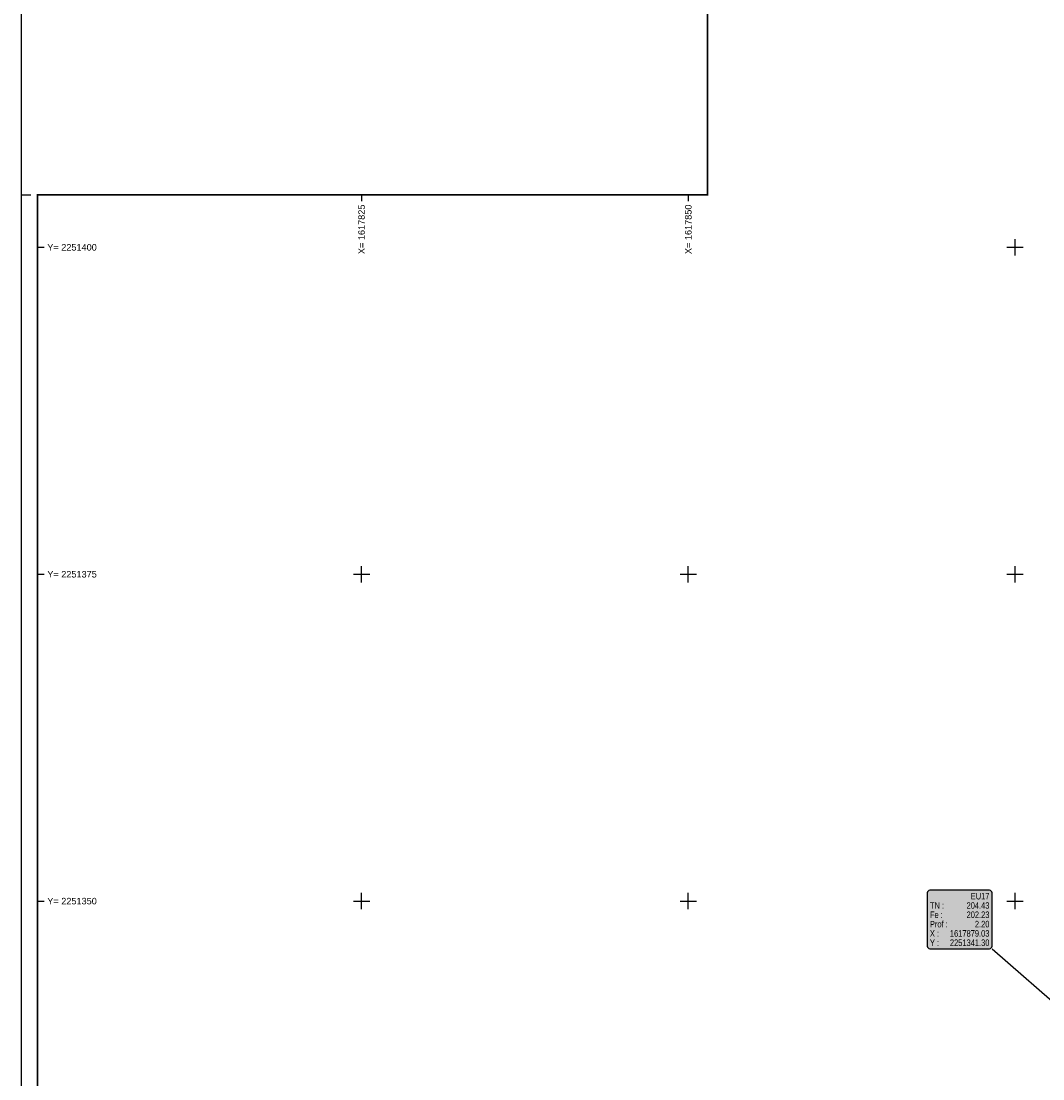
# Model space of a CAD drawing. Header units: metres. Extents: x 1617503 to 1618128, y 2251256 to 2251736.
# Tile 11 of 25: x 1617799 to 1617877, y 2251336 to 2251417. Entities that reach past the tile are written whole.
import ezdxf

# ---------------------------------------------------------------- set-up
doc = ezdxf.new("R2010")
doc.units = ezdxf.units.M
doc.header["$LTSCALE"] = 2
for name, color, linetype in [('Cadre', 7, 'CONTINUOUS'), ('Cadre_Croix', 7, 'CONTINUOUS'), ('Cadre_Textes', 7, 'CONTINUOUS'), ('EU 1_Regards_Habillage', 42, 'CONTINUOUS')]:
    doc.layers.add(name, color=color, linetype=linetype)
doc.styles.add('ARIAL', font='arial.ttf')
doc.styles.add('ArialNarrow', font='ARIALN.TTF')

msp = doc.modelspace()

# ---------------------------------------------------------------- hatches: boundary and pattern name
at = {"layer": 'EU 1_Regards_Habillage', "true_color": 0xffffff}
msp.add_hatch(color=7, dxfattribs=at).paths.add_polyline_path([(1617868.285, 2251350.631), (1617868.285, 2251346.561, 0.414214), (1617868.485, 2251346.361), (1617873.039, 2251346.361, 0.414214), (1617873.239, 2251346.561), (1617873.239, 2251350.631, 0.414214), (1617873.039, 2251350.831), (1617868.485, 2251350.831, 0.414214)])

# ---------------------------------------------------------------- linework, layer by layer
at = {"layer": 'Cadre'}
for p, q in [((1617798.962, 2251404.02), (1617799.712, 2251404.02)), ((1617825, 2251404.02), (1617825, 2251403.52)), ((1617850, 2251404.02), (1617850, 2251403.52)), ((1617800.212, 2251400), (1617800.712, 2251400)), ((1617800.212, 2251375), (1617800.712, 2251375)), ((1617800.212, 2251350), (1617800.712, 2251350))]:
    msp.add_line(p, q, dxfattribs=at)
msp.add_lwpolyline([(1617798.962, 2251255.52), (1618008.962, 2251255.52), (1618008.962, 2251478.27), (1617798.962, 2251478.27)], close=True, dxfattribs=at)
at = {"layer": 'Cadre', "const_width": 0.125}
msp.add_lwpolyline([(1617800.212, 2251256.77), (1618007.712, 2251256.77), (1618007.712, 2251477.02), (1617851.462, 2251477.02), (1617851.462, 2251404.02), (1617800.212, 2251404.02)], close=True, dxfattribs=at)
at = {"layer": 'Cadre_Croix'}
for p, q in [((1617875, 2251399.375), (1617875, 2251400.625)), ((1617874.375, 2251400), (1617875.625, 2251400)), ((1617825, 2251374.375), (1617825, 2251375.625)), ((1617850, 2251374.375), (1617850, 2251375.625)), ((1617875, 2251374.375), (1617875, 2251375.625)), ((1617824.375, 2251375), (1617825.625, 2251375)), ((1617849.375, 2251375), (1617850.625, 2251375)), ((1617874.375, 2251375), (1617875.625, 2251375)), ((1617824.375, 2251350), (1617825.625, 2251350)), ((1617825, 2251349.375), (1617825, 2251350.625)), ((1617849.375, 2251350), (1617850.625, 2251350)), ((1617850, 2251349.375), (1617850, 2251350.625)), ((1617874.375, 2251350), (1617875.625, 2251350)), ((1617875, 2251349.375), (1617875, 2251350.625))]:
    msp.add_line(p, q, dxfattribs=at)
at = {"layer": 'EU 1_Regards_Habillage', "color": 42, "lineweight": 25}
msp.add_lwpolyline([(1617868.285, 2251350.631), (1617868.285, 2251346.561, 0.414214), (1617868.485, 2251346.361), (1617873.039, 2251346.361, 0.414214), (1617873.239, 2251346.561), (1617873.239, 2251350.631, 0.414214), (1617873.039, 2251350.831), (1617868.485, 2251350.831, 0.414214), (1617868.285, 2251350.631)], format="xyb", dxfattribs=at)
msp.add_lwpolyline([(1617873.239, 2251346.361), (1617879.033, 2251341.296)], dxfattribs=at)

# ---------------------------------------------------------------- texts
at = {"layer": 'Cadre_Textes', "style": 'ARIAL'}
for s, p in [('X= 1617825', (1617825.25, 2251399.483)), ('X= 1617850', (1617850.25, 2251399.483))]:
    msp.add_text(s, height=0.5, rotation=90, dxfattribs=at).set_placement(p)
for s, p in [('Y= 2251400', (1617800.962, 2251399.75)), ('Y= 2251375', (1617800.962, 2251374.75)), ('Y= 2251350', (1617800.962, 2251349.75))]:
    msp.add_text(s, height=0.5, dxfattribs=at).set_placement(p)
at = {"layer": 'EU 1_Regards_Habillage', "color": 42, "style": 'ArialNarrow'}
for s, p in [('EU17', (1617871.607, 2251350.129, 0.01)), ('TN : ', (1617868.485, 2251349.418, 0.01)), ('Fe : ', (1617868.485, 2251348.708, 0.01)), ('204.43', (1617871.287, 2251349.418, 0.01)), ('202.23', (1617871.287, 2251348.708, 0.01)), ('Prof : ', (1617868.485, 2251347.991, 0.01)), ('2.20', (1617871.924, 2251347.991, 0.01)), ('X :', (1617868.485, 2251347.28, 0.01)), ('1617879.03', (1617870.013, 2251347.28, 0.01)), ('Y :', (1617868.485, 2251346.569, 0.01)), ('2251341.30', (1617870.013, 2251346.569, 0.01))]:
    msp.add_text(s, height=0.5, dxfattribs=at).set_placement(p)

doc.saveas('drawing.dxf')
